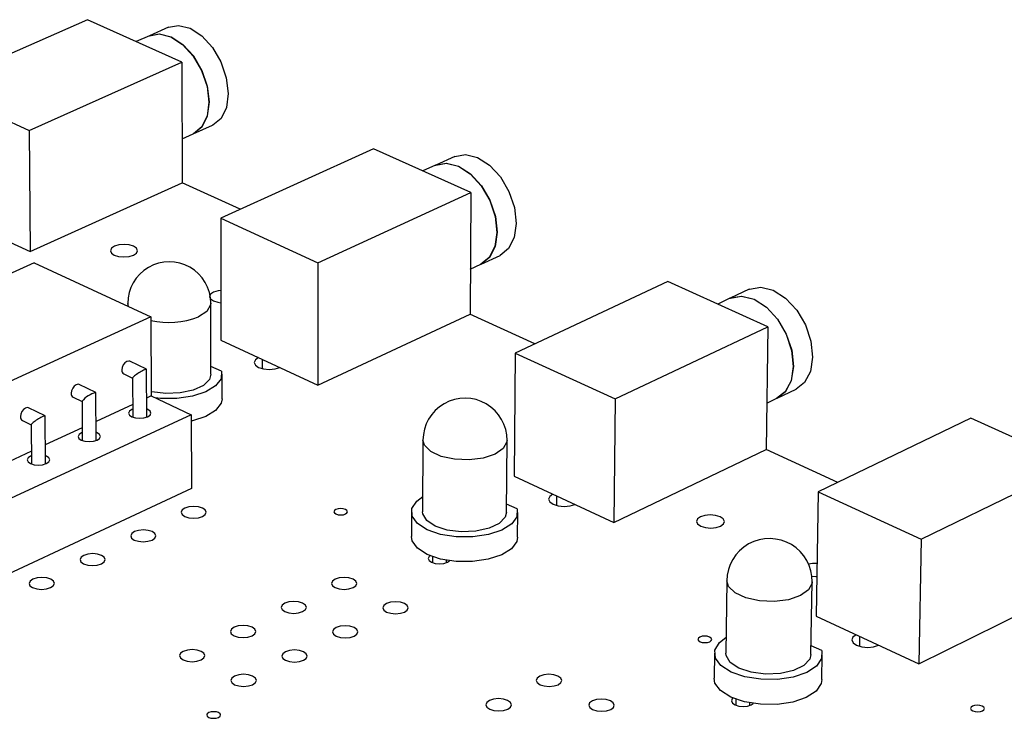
# Model space of a CAD drawing. Extents: x 0 to 200, y 0 to 149.
# Tile 8 of 10: x 123 to 152, y 127 to 148. Entities that reach past the tile are written whole.
import ezdxf

# ---------------------------------------------------------------- set-up
doc = ezdxf.new("R2010")
doc.units = 0
doc.layers.get('0').update_dxf_attribs({"linetype": 'CONTINUOUS'})

msp = doc.modelspace()

# ---------------------------------------------------------------- linework, layer by layer
at = {"color": 7, "linetype": 'CONTINUOUS'}
for p, q in [((125.287, 147.68), (120.863, 145.725)), ((128.023, 146.446), (125.287, 147.68)), ((127.64, 147.462), (127.087, 147.217)), ((127.082, 147.214), (126.698, 147.044)), ((123.598, 144.472), (128.023, 146.446)), ((128.023, 146.446), (128.035, 142.958)), ((120.863, 145.725), (123.598, 144.472)), ((128.355, 144.373), (128.907, 144.621)), ((123.598, 144.472), (123.628, 140.966)), ((128.031, 144.227), (128.35, 144.371)), ((133.572, 143.942), (129.148, 141.93)), ((136.387, 142.672), (133.572, 143.942)), ((135.926, 143.722), (135.373, 143.469)), ((135.367, 143.467), (134.999, 143.299)), ((123.628, 140.966), (128.035, 142.958)), ((129.716, 142.189), (128.035, 142.958)), ((131.962, 140.642), (136.387, 142.672)), ((136.387, 142.672), (136.367, 139.15)), ((120.903, 142.23), (123.628, 140.966)), ((129.148, 141.93), (129.156, 138.401)), ((129.148, 141.93), (131.962, 140.642)), ((136.688, 140.601), (137.239, 140.856)), ((123.746, 140.641), (117.945, 138.015)), ((123.746, 140.641), (127.126, 139.072)), ((131.962, 140.642), (131.96, 137.1)), ((136.374, 140.456), (136.682, 140.598)), ((142.096, 140.096), (137.673, 138.026)), ((144.993, 138.79), (142.096, 140.096)), ((144.448, 139.874), (143.896, 139.614)), ((126.459, 139.462), (126.46, 139.381)), ((128.867, 137.412), (128.861, 139.471)), ((143.89, 139.611), (143.538, 139.446)), ((131.96, 137.1), (136.367, 139.15)), ((138.241, 138.292), (136.366, 139.149)), ((127.126, 139.072), (121.324, 136.415)), ((127.126, 139.072), (127.136, 136.783)), ((140.57, 136.699), (144.993, 138.79)), ((144.993, 138.79), (144.939, 135.231)), ((129.156, 138.401), (131.96, 137.1)), ((137.673, 138.026), (137.648, 134.461)), ((137.673, 138.026), (140.57, 136.699)), ((126.997, 137.562), (126.515, 137.787)), ((130.359, 137.571), (130.358, 137.843)), ((126.345, 137.421), (126.597, 137.303)), ((127.006, 136.171), (126.999, 137.558)), ((129.175, 137.497), (128.866, 137.641)), ((126.597, 137.306), (126.603, 136.171)), ((129.188, 136.705), (129.186, 137.413)), ((125.533, 136.888), (125.051, 137.113)), ((125.544, 135.495), (125.535, 136.884)), ((145.261, 136.721), (145.812, 136.984)), ((124.879, 136.747), (125.132, 136.628)), ((125.132, 136.631), (125.14, 135.493)), ((127.136, 136.783), (127.003, 136.722)), ((127.136, 136.783), (128.297, 136.24)), ((140.57, 136.699), (140.533, 133.122)), ((144.959, 136.577), (145.255, 136.718)), ((124.061, 136.21), (123.58, 136.437)), ((126.601, 136.536), (125.54, 136.046)), ((128.297, 136.24), (122.51, 133.557)), ((123.407, 136.07), (123.66, 135.951)), ((124.074, 134.815), (124.063, 136.206)), ((128.297, 136.24), (128.304, 134.102)), ((150.87, 136.138), (146.449, 134.007)), ((153.851, 134.793), (150.87, 136.138)), ((123.66, 135.953), (123.669, 134.812)), ((125.137, 135.86), (124.07, 135.368)), ((135.004, 135.506), (134.995, 133.426)), ((137.426, 133.414), (137.44, 135.493)), ((123.666, 135.181), (122.593, 134.685)), ((140.533, 133.122), (144.939, 135.231)), ((147.017, 134.281), (144.938, 135.231)), ((149.432, 132.641), (153.851, 134.793)), ((137.648, 134.461), (140.533, 133.122)), ((128.304, 134.102), (122.531, 131.405)), ((146.449, 134.007), (146.388, 130.405)), ((146.449, 134.007), (149.432, 132.641)), ((138.881, 133.61), (138.883, 133.888)), ((134.671, 133.427), (134.668, 132.712)), ((137.736, 133.512), (137.428, 133.655)), ((139.402, 133.645), (139.402, 133.647)), ((137.745, 132.696), (137.75, 133.411)), ((149.432, 132.641), (149.359, 129.027)), ((135.281, 132.129), (135.28, 131.958)), ((135.685, 131.957), (135.686, 132.024)), ((143.801, 131.433), (143.772, 129.332)), ((146.239, 129.296), (146.274, 131.397)), ((149.359, 129.027), (153.762, 131.199)), ((146.388, 130.405), (149.359, 129.027)), ((147.653, 129.533), (147.658, 129.816)), ((146.551, 129.409), (146.244, 129.551)), ((148.193, 129.564), (148.193, 129.568)), ((143.443, 129.336), (143.433, 128.614)), ((146.556, 128.568), (146.568, 129.29)), ((144.064, 128.002), (144.061, 127.831)), ((144.472, 127.825), (144.473, 127.893))]:
    msp.add_line(p, q, dxfattribs=at)
at = {"color": 8, "linetype": 'CONTINUOUS'}
msp.add_line((126.475, 139.374), (126.459, 139.462), dxfattribs=at)
at = {"color": 7, "linetype": 'CONTINUOUS'}
for points in [[(127.64, 147.462), (127.928, 147.516), (128.266, 147.432), (128.604, 147.212), (128.91, 146.877), (129.154, 146.459), (129.31, 146), (129.365, 145.546), (129.312, 145.14), (129.157, 144.823), (128.916, 144.626), (128.907, 144.621)], [(127.082, 147.214), (127.369, 147.268), (127.707, 147.184), (128.046, 146.963), (128.352, 146.627), (128.595, 146.209), (128.752, 145.75), (128.807, 145.295), (128.754, 144.889), (128.6, 144.572), (128.359, 144.375), (128.35, 144.371)], [(127.087, 147.217), (127.375, 147.27), (127.713, 147.186), (128.051, 146.966), (128.357, 146.63), (128.601, 146.212), (128.758, 145.753), (128.812, 145.298), (128.76, 144.892), (128.606, 144.575), (128.364, 144.377), (128.355, 144.373)], [(135.926, 143.722), (136.239, 143.781), (136.587, 143.694), (136.935, 143.468), (137.248, 143.127), (137.495, 142.703), (137.653, 142.238), (137.705, 141.779), (137.647, 141.37), (137.484, 141.051), (137.239, 140.856)], [(135.367, 143.467), (135.681, 143.525), (136.029, 143.438), (136.376, 143.212), (136.689, 142.871), (136.937, 142.446), (137.095, 141.981), (137.147, 141.521), (137.089, 141.112), (136.926, 140.793), (136.682, 140.598)], [(135.373, 143.469), (135.686, 143.528), (136.034, 143.441), (136.382, 143.215), (136.695, 142.873), (136.942, 142.449), (137.1, 141.984), (137.152, 141.524), (137.094, 141.114), (136.932, 140.795), (136.688, 140.601)], [(126.625, 141.118), (126.499, 141.157), (126.349, 141.171), (126.199, 141.157), (126.071, 141.118), (125.985, 141.06), (125.953, 140.991), (125.982, 140.922), (126.066, 140.864), (126.192, 140.825), (126.342, 140.811), (126.493, 140.825), (126.621, 140.864), (126.707, 140.922), (126.738, 140.991), (126.709, 141.06), (126.625, 141.118)], [(129.153, 139.842), (129.071, 139.831), (128.943, 139.792), (128.857, 139.733), (128.826, 139.664), (128.856, 139.594), (128.941, 139.535), (129.068, 139.496), (129.153, 139.485)], [(144.448, 139.874), (144.464, 139.881), (144.79, 139.938), (145.148, 139.847), (145.505, 139.617), (145.825, 139.269), (146.077, 138.839), (146.235, 138.368), (146.285, 137.904), (146.221, 137.491), (146.05, 137.17), (145.812, 136.984)], [(143.89, 139.611), (143.906, 139.619), (144.231, 139.676), (144.59, 139.584), (144.947, 139.353), (145.267, 139.006), (145.519, 138.575), (145.677, 138.104), (145.727, 137.639), (145.663, 137.226), (145.493, 136.905), (145.255, 136.718)], [(143.896, 139.614), (143.912, 139.621), (144.237, 139.678), (144.595, 139.587), (144.952, 139.356), (145.272, 139.008), (145.524, 138.577), (145.683, 138.106), (145.733, 137.641), (145.669, 137.228), (145.498, 136.907), (145.261, 136.721)], [(126.515, 137.787), (126.484, 137.794), (126.429, 137.783), (126.374, 137.744), (126.328, 137.684), (126.297, 137.611), (126.286, 137.538)], [(130.246, 137.895), (130.151, 137.83), (130.118, 137.752), (130.151, 137.675), (130.245, 137.609), (130.387, 137.565), (130.554, 137.55), (130.721, 137.565), (130.863, 137.609)], [(126.997, 137.562), (126.992, 137.563), (126.98, 137.56), (126.962, 137.554), (126.939, 137.545), (126.912, 137.531), (126.881, 137.515), (126.848, 137.496), (126.813, 137.476), (126.778, 137.454), (126.744, 137.431), (126.711, 137.408), (126.681, 137.386), (126.654, 137.366), (126.632, 137.347), (126.615, 137.331), (126.603, 137.318), (126.597, 137.309), (126.598, 137.303), (126.599, 137.302)], [(129.175, 137.497), (129.159, 137.279), (129.001, 137.074), (128.715, 136.901), (128.329, 136.775), (127.879, 136.711), (127.409, 136.713), (127.252, 136.729)], [(128.867, 137.412), (128.824, 137.265), (128.647, 137.09), (128.351, 136.953), (127.972, 136.871), (127.557, 136.855), (127.155, 136.905), (127.136, 136.909)], [(125.051, 137.113), (125.02, 137.121), (124.964, 137.11), (124.909, 137.07), (124.862, 137.01), (124.831, 136.937), (124.821, 136.864)], [(129.188, 136.705), (129.161, 136.571), (129.002, 136.366), (128.717, 136.192), (128.331, 136.067), (128.298, 136.059)], [(123.58, 136.437), (123.548, 136.445), (123.492, 136.433), (123.436, 136.394), (123.39, 136.333), (123.359, 136.26), (123.348, 136.187)], [(126.601, 136.404), (126.579, 136.395), (126.508, 136.346), (126.483, 136.288), (126.506, 136.231), (126.576, 136.182), (126.68, 136.15), (126.803, 136.138), (126.927, 136.15), (127.032, 136.182), (127.032, 136.182)], [(127.032, 136.182), (127.103, 136.231), (127.128, 136.288), (127.104, 136.346), (127.035, 136.395), (127.005, 136.407)], [(124.061, 136.21), (124.056, 136.211), (124.043, 136.209), (124.025, 136.202), (124.002, 136.192), (123.974, 136.179), (123.944, 136.163), (123.91, 136.144), (123.876, 136.123), (123.84, 136.101), (123.806, 136.078), (123.773, 136.055), (123.743, 136.033), (123.716, 136.013), (123.694, 135.994), (123.677, 135.978), (123.666, 135.965), (123.66, 135.956), (123.661, 135.95), (123.662, 135.949)], [(125.138, 135.728), (125.116, 135.719), (125.045, 135.67), (125.019, 135.612), (125.042, 135.554), (125.111, 135.505), (125.215, 135.472), (125.339, 135.461), (125.463, 135.472), (125.568, 135.505), (125.568, 135.505)], [(125.568, 135.505), (125.64, 135.554), (125.665, 135.612), (125.642, 135.67), (125.573, 135.719), (125.542, 135.731)], [(123.667, 135.048), (123.645, 135.039), (123.574, 134.99), (123.547, 134.932), (123.57, 134.874), (123.639, 134.825), (123.744, 134.792), (123.867, 134.78), (123.992, 134.792), (124.098, 134.825), (124.098, 134.825)], [(124.098, 134.825), (124.169, 134.874), (124.196, 134.932), (124.172, 134.99), (124.103, 135.039), (124.073, 135.052)], [(137.736, 133.512), (137.727, 133.288), (137.573, 133.076), (137.288, 132.898), (136.9, 132.769), (136.446, 132.703), (135.969, 132.705), (135.516, 132.776), (135.129, 132.908), (134.846, 133.09), (134.693, 133.302), (134.686, 133.526), (134.824, 133.74), (134.997, 133.87)], [(138.769, 133.94), (138.675, 133.873), (138.644, 133.793), (138.68, 133.714), (138.778, 133.646), (138.923, 133.601), (139.093, 133.585), (139.262, 133.601), (139.402, 133.645)], [(128.623, 133.537), (128.506, 133.574), (128.367, 133.587), (128.228, 133.574), (128.11, 133.537), (128.031, 133.482), (128.002, 133.416), (128.029, 133.351), (128.107, 133.296), (128.224, 133.258), (128.363, 133.245), (128.502, 133.258), (128.621, 133.296), (128.7, 133.351), (128.728, 133.416), (128.701, 133.482), (128.623, 133.537)], [(132.761, 133.497), (132.698, 133.517), (132.623, 133.524), (132.548, 133.517), (132.484, 133.497), (132.442, 133.467), (132.427, 133.431), (132.442, 133.396), (132.485, 133.366), (132.548, 133.346), (132.624, 133.339), (132.699, 133.346), (132.762, 133.366), (132.804, 133.396), (132.819, 133.431), (132.804, 133.467), (132.761, 133.497)], [(137.426, 133.414), (137.388, 133.273), (137.213, 133.093), (136.917, 132.952), (136.536, 132.868), (136.115, 132.85), (135.705, 132.902), (135.357, 133.016), (135.112, 133.18), (135, 133.372), (134.995, 133.426)], [(143.608, 133.284), (143.475, 133.325), (143.32, 133.339), (143.166, 133.325), (143.037, 133.284), (142.952, 133.222), (142.924, 133.149), (142.958, 133.076), (143.048, 133.015), (143.181, 132.973), (143.336, 132.959), (143.49, 132.973), (143.62, 133.015), (143.704, 133.076), (143.732, 133.149), (143.698, 133.222), (143.608, 133.284)], [(127.165, 132.854), (127.047, 132.891), (126.908, 132.905), (126.769, 132.891), (126.65, 132.854), (126.571, 132.799), (126.542, 132.733), (126.568, 132.667), (126.646, 132.611), (126.764, 132.574), (126.903, 132.561), (127.042, 132.574), (127.161, 132.611), (127.241, 132.667), (127.269, 132.733), (127.243, 132.799), (127.165, 132.854)], [(137.745, 132.696), (137.722, 132.573), (137.568, 132.361), (137.284, 132.182), (136.896, 132.053), (136.442, 131.986), (135.966, 131.989), (135.513, 132.06), (135.126, 132.192), (134.843, 132.374), (134.691, 132.587), (134.668, 132.712)], [(125.7, 132.168), (125.582, 132.205), (125.443, 132.218), (125.303, 132.205), (125.184, 132.168), (125.104, 132.112), (125.074, 132.046), (125.101, 131.98), (125.179, 131.924), (125.296, 131.886), (125.436, 131.873), (125.575, 131.886), (125.695, 131.924), (125.775, 131.98), (125.804, 132.046), (125.777, 132.112), (125.7, 132.168)], [(135.206, 132.157), (135.183, 132.136), (135.159, 132.077), (135.185, 132.018), (135.256, 131.969), (135.361, 131.935), (135.486, 131.924), (135.61, 131.935), (135.714, 131.969), (135.777, 132.011)], [(124.227, 131.478), (124.109, 131.516), (123.97, 131.529), (123.83, 131.516), (123.71, 131.478), (123.629, 131.422), (123.6, 131.355), (123.626, 131.289), (123.703, 131.233), (123.821, 131.195), (123.961, 131.182), (124.101, 131.195), (124.221, 131.233), (124.301, 131.289), (124.331, 131.355), (124.305, 131.422), (124.227, 131.478)], [(132.979, 131.478), (132.86, 131.516), (132.72, 131.529), (132.581, 131.516), (132.462, 131.478), (132.383, 131.422), (132.356, 131.356), (132.384, 131.289), (132.463, 131.233), (132.582, 131.195), (132.722, 131.182), (132.862, 131.195), (132.981, 131.233), (133.06, 131.289), (133.087, 131.356), (133.059, 131.422), (132.979, 131.478)], [(146.242, 131.563), (146.383, 131.551), (146.408, 131.551)], [(131.521, 130.785), (131.402, 130.823), (131.262, 130.836), (131.122, 130.823), (131.003, 130.785), (130.923, 130.728), (130.895, 130.662), (130.923, 130.595), (131.003, 130.538), (131.122, 130.501), (131.262, 130.487), (131.402, 130.501), (131.521, 130.538), (131.601, 130.595), (131.629, 130.662), (131.601, 130.728), (131.521, 130.785)], [(134.469, 130.774), (134.35, 130.812), (134.209, 130.825), (134.069, 130.812), (133.951, 130.774), (133.872, 130.717), (133.845, 130.651), (133.873, 130.584), (133.953, 130.527), (134.072, 130.49), (134.213, 130.476), (134.353, 130.49), (134.472, 130.527), (134.551, 130.584), (134.578, 130.651), (134.549, 130.717), (134.469, 130.774)], [(130.056, 130.088), (129.937, 130.126), (129.796, 130.14), (129.656, 130.126), (129.536, 130.088), (129.456, 130.032), (129.428, 129.965), (129.455, 129.898), (129.535, 129.841), (129.654, 129.803), (129.794, 129.789), (129.935, 129.803), (130.055, 129.841), (130.134, 129.898), (130.163, 129.965), (130.135, 130.032), (130.056, 130.088)], [(133.011, 130.077), (132.891, 130.115), (132.751, 130.129), (132.61, 130.115), (132.491, 130.077), (132.412, 130.021), (132.384, 129.954), (132.412, 129.887), (132.492, 129.83), (132.612, 129.792), (132.753, 129.778), (132.893, 129.792), (133.012, 129.83), (133.092, 129.887), (133.119, 129.954), (133.091, 130.021), (133.011, 130.077)], [(143.303, 129.802), (143.238, 129.823), (143.161, 129.83), (143.086, 129.823), (143.022, 129.802), (142.98, 129.771), (142.967, 129.735), (142.983, 129.699), (143.028, 129.668), (143.093, 129.648), (143.169, 129.64), (143.245, 129.648), (143.309, 129.668), (143.35, 129.699), (143.364, 129.735), (143.347, 129.771), (143.303, 129.802)], [(146.551, 129.409), (146.548, 129.178), (146.399, 128.96), (146.116, 128.776), (145.726, 128.644), (145.268, 128.575), (144.784, 128.578), (144.321, 128.651), (143.924, 128.787), (143.631, 128.974), (143.47, 129.193), (143.455, 129.424), (143.588, 129.643), (143.778, 129.789)], [(147.543, 129.87), (147.45, 129.8), (147.421, 129.718), (147.459, 129.636), (147.561, 129.566), (147.71, 129.52), (147.883, 129.504), (148.054, 129.52), (148.197, 129.566)], [(128.583, 129.388), (128.464, 129.426), (128.323, 129.44), (128.182, 129.426), (128.062, 129.388), (127.982, 129.331), (127.953, 129.264), (127.98, 129.196), (128.059, 129.139), (128.178, 129.101), (128.319, 129.088), (128.461, 129.101), (128.581, 129.139), (128.661, 129.196), (128.69, 129.264), (128.662, 129.331), (128.583, 129.388)], [(131.545, 129.377), (131.426, 129.415), (131.285, 129.429), (131.144, 129.415), (131.025, 129.377), (130.945, 129.32), (130.917, 129.253), (130.945, 129.185), (131.024, 129.128), (131.144, 129.09), (131.285, 129.077), (131.426, 129.09), (131.546, 129.128), (131.625, 129.185), (131.653, 129.253), (131.625, 129.32), (131.545, 129.377)], [(146.239, 129.296), (146.205, 129.163), (146.034, 128.977), (145.738, 128.832), (145.353, 128.746), (144.926, 128.728), (144.509, 128.781), (144.152, 128.899), (143.899, 129.067), (143.779, 129.264), (143.772, 129.332)], [(130.073, 128.673), (129.953, 128.712), (129.812, 128.725), (129.671, 128.712), (129.551, 128.673), (129.47, 128.616), (129.442, 128.548), (129.469, 128.481), (129.549, 128.423), (129.669, 128.385), (129.81, 128.371), (129.952, 128.385), (130.072, 128.423), (130.152, 128.481), (130.18, 128.548), (130.153, 128.616), (130.073, 128.673)], [(138.913, 128.674), (138.792, 128.712), (138.65, 128.725), (138.509, 128.712), (138.391, 128.674), (138.312, 128.616), (138.286, 128.548), (138.315, 128.481), (138.397, 128.423), (138.518, 128.385), (138.66, 128.371), (138.801, 128.385), (138.919, 128.423), (138.998, 128.481), (139.024, 128.548), (138.994, 128.616), (138.913, 128.674)], [(146.556, 128.568), (146.536, 128.456), (146.387, 128.238), (146.104, 128.053), (145.715, 127.92), (145.256, 127.852), (144.773, 127.854), (144.311, 127.927), (143.914, 128.064), (143.621, 128.251), (143.46, 128.471), (143.433, 128.614)], [(137.455, 127.966), (137.334, 128.005), (137.192, 128.018), (137.051, 128.005), (136.931, 127.966), (136.852, 127.909), (136.826, 127.841), (136.855, 127.773), (136.936, 127.715), (137.057, 127.676), (137.199, 127.663), (137.341, 127.676), (137.46, 127.715), (137.539, 127.773), (137.566, 127.841), (137.536, 127.909), (137.455, 127.966)], [(143.985, 128.034), (143.962, 128.011), (143.94, 127.951), (143.967, 127.891), (144.041, 127.839), (144.149, 127.805), (144.276, 127.793), (144.401, 127.805), (144.506, 127.839), (144.563, 127.878)], [(140.433, 127.955), (140.311, 127.994), (140.169, 128.007), (140.028, 127.994), (139.909, 127.955), (139.831, 127.897), (139.805, 127.829), (139.835, 127.761), (139.917, 127.704), (140.038, 127.665), (140.18, 127.651), (140.322, 127.665), (140.441, 127.704), (140.519, 127.761), (140.545, 127.829), (140.515, 127.897), (140.433, 127.955)], [(151.198, 127.802), (151.131, 127.823), (151.054, 127.83), (150.978, 127.823), (150.915, 127.802), (150.874, 127.771), (150.861, 127.734), (150.879, 127.697), (150.924, 127.666), (150.991, 127.645), (151.068, 127.638), (151.144, 127.645), (151.207, 127.666), (151.248, 127.697), (151.261, 127.734), (151.243, 127.771), (151.198, 127.802)], [(129.087, 127.613), (129.022, 127.634), (128.946, 127.641), (128.869, 127.634), (128.804, 127.613), (128.76, 127.582), (128.745, 127.545), (128.759, 127.508), (128.803, 127.477), (128.867, 127.456), (128.944, 127.449), (129.021, 127.456), (129.086, 127.477), (129.129, 127.508), (129.145, 127.545), (129.13, 127.582), (129.087, 127.613)]]:
    msp.add_lwpolyline(points, dxfattribs=at)
at = {"color": 8, "linetype": 'CONTINUOUS'}
for points in [[(128.861, 139.471), (128.856, 139.42), (128.746, 139.234), (128.505, 139.077)], [(137.092, 135.098), (136.747, 134.984), (136.339, 134.933), (135.916, 134.95), (135.53, 135.034), (135.229, 135.174), (135.047, 135.354), (135.004, 135.506)], [(137.44, 135.493), (137.437, 135.452), (137.331, 135.26), (137.092, 135.098)], [(145.933, 131.002), (145.587, 130.884), (145.174, 130.831), (144.745, 130.849), (144.351, 130.936), (144.04, 131.08), (143.85, 131.265), (143.801, 131.433)], [(146.274, 131.397), (146.272, 131.366), (146.171, 131.169), (145.933, 131.002)]]:
    msp.add_lwpolyline(points, dxfattribs=at)
at = {"color": 7, "linetype": 'CONTINUOUS'}
for centre, radius, start, end in [((127.66, 139.469), 1.201, 0.0898, 180.3317), ((126.402, 137.523), 0.117, 172.7637, 240.4477), ((124.937, 136.849), 0.118, 172.9236, 240.4321), ((125.721, 136.139), 0.767, 104.0277, 140.1457), ((136.222, 135.502), 1.218, 359.6026, 179.8131), ((123.465, 136.172), 0.118, 173.0816, 240.4166), ((145.038, 131.417), 1.237, 359.0899, 179.2514), ((146.361, 131.15), 0.785, 86.1173, 104.56)]:
    msp.add_arc(centre, radius, start, end, dxfattribs=at)
at = {"color": 8, "linetype": 'CONTINUOUS'}
msp.add_arc((127.645, 141.238), 2.327, 257.1154, 291.7002, dxfattribs=at)

doc.saveas('drawing.dxf')
